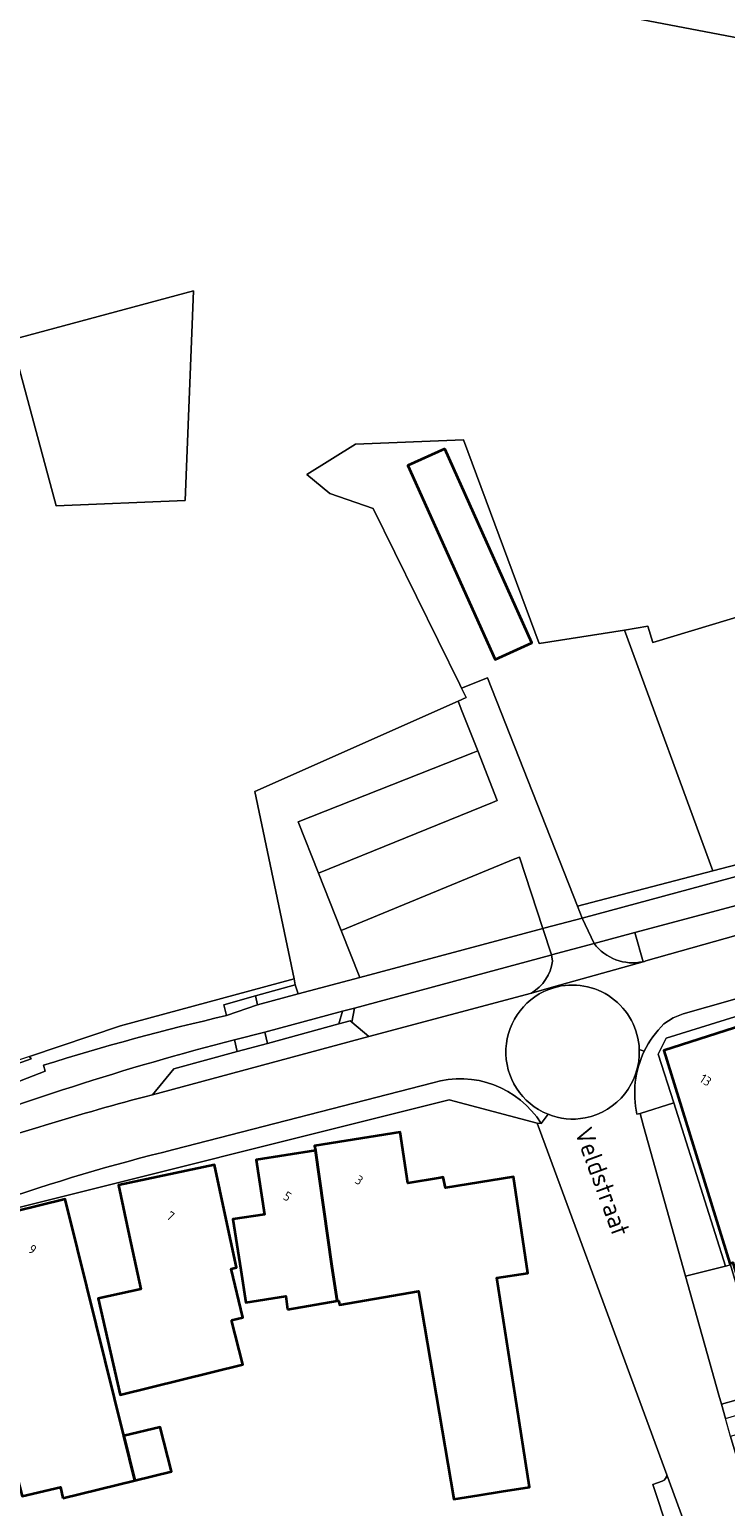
# Model space of a CAD drawing. Extents: x 184422 to 188298, y 343471 to 350189.
# Tile 193 of 256: x 185613 to 185681, y 347989 to 348133. Entities that reach past the tile are written whole.
import ezdxf
from ezdxf.enums import TextEntityAlignment as Align

# ---------------------------------------------------------------- set-up
doc = ezdxf.new("R2010")
doc.units = 0
for name, color, linetype, lineweight in [('B-WA-GR-GRAS-GV', 252, 'Continuous', 13), ('B-WA-GR-HOUTWAL-GV', 252, 'Continuous', 13), ('B-WA-OG-TERREIN_CULTUURSCHEIDING-GV', 252, 'Continuous', 18), ('B-WA-OG-TERREIN_ERF-GV', 252, 'Continuous', 18), ('B-WA-OG-TOPOGRAFIE-T18', 252, 'Continuous', 18), ('B-WA-OG-WEG-GV', 252, 'Continuous', 18), ('B-WA-VH-ONVERHARD-GV', 252, 'Continuous', 18), ('B-WA-VH-VERHARDING_ASFALT-GV', 252, 'Continuous', 18), ('B-WA-VH-VERHARDING_BETONSTRAATSTEEN-GV', 252, 'Continuous', 18), ('B-WA-VH-VERHARDING_HALFVERHARDING_GRIND-GV', 252, 'Continuous', 18), ('B-WA-VH-VERHARDING_OPEN-GV', 252, 'Continuous', 18), ('B-WA-VH-VERHARDING_STRAATBAKSTEEN-GV', 252, 'Continuous', 18), ('B-WA-VH-VERHARDING_TEGEL-GV', 252, 'Continuous', 18), ('B-WE-OG-BEBOUWING-GV', 250, 'Continuous', 35), ('B-WE-OG-BEBOUWING-T18', 10, 'Continuous', 18)]:
    doc.layers.add(name, color=color, linetype=linetype, lineweight=lineweight)
doc.styles.add('NLCS-ISO-M1000-T18', font='NLCS-ISO.ttf', dxfattribs={"height": 1.8})
doc.styles.add('NLCS-ISO-M500-T18', font='NLCS-ISO.ttf', dxfattribs={"height": 0.9})

msp = doc.modelspace()

# ---------------------------------------------------------------- linework, layer by layer
at = {"layer": 'B-WA-GR-GRAS-GV', "flags": 128}
for points in [[(185656.854, 348137.427), (185683.86, 348132.271), (185707.565, 348126.962), (185750.398, 348117.451), (185783.344, 348110.01), (185807.476, 348104.697), (185812.079, 348103.611), (185815.318, 348102.847), (185821.75, 348104.472), (185831.474, 348106.44), (185820.644, 348105.552), (185817.066, 348105.601), (185810.938, 348105.81), (185807.55, 348106.193), (185803.669, 348106.779), (185774.529, 348113.29), (185750.763, 348118.989), (185730.068, 348123.438), (185707.892, 348128.379), (185687.906, 348133.018), (185669, 348137.595)], [(185656.854, 348137.427), (185683.86, 348132.271), (185707.565, 348126.962), (185750.398, 348117.451), (185783.344, 348110.01), (185807.476, 348104.697), (185812.079, 348103.611), (185815.318, 348102.847), (185821.75, 348104.472), (185831.474, 348106.44), (185820.644, 348105.552), (185817.066, 348105.601), (185810.938, 348105.81), (185807.55, 348106.193), (185803.669, 348106.779), (185774.529, 348113.29), (185750.763, 348118.989), (185730.068, 348123.438), (185707.892, 348128.379), (185687.906, 348133.018), (185669, 348137.595)], [(185656.854, 348137.427), (185683.86, 348132.271), (185707.565, 348126.962), (185750.398, 348117.451), (185783.344, 348110.01), (185807.476, 348104.697), (185812.079, 348103.611), (185815.318, 348102.847), (185821.75, 348104.472), (185831.474, 348106.44), (185820.644, 348105.552), (185817.066, 348105.601), (185810.938, 348105.81), (185807.55, 348106.193), (185803.669, 348106.779), (185774.529, 348113.29), (185750.763, 348118.989), (185730.068, 348123.438), (185707.892, 348128.379), (185687.906, 348133.018), (185669, 348137.595)], [(185683.86, 348132.271), (185656.854, 348137.427)], [(185683.86, 348132.271), (185656.854, 348137.427)], [(185683.86, 348132.271), (185656.854, 348137.427)], [(185612.985, 348033.077), (185621.875, 348036.072), (185638.828, 348040.644), (185635.017, 348058.96), (185654.861, 348067.778), (185655.644, 348068.125), (185655.184, 348069.06), (185655.015, 348069.402), (185646.548, 348086.6), (185642.315, 348088.055), (185640.066, 348089.907), (185644.831, 348092.873), (185655.396, 348093.31), (185662.781, 348073.422), (185671.115, 348074.731), (185673.403, 348075.091), (185673.892, 348073.502), (185686.952, 348077.437)], [(185612.985, 348033.077), (185621.875, 348036.072), (185638.828, 348040.644), (185635.017, 348058.96), (185654.861, 348067.778), (185655.644, 348068.125), (185655.184, 348069.06), (185655.015, 348069.402), (185646.548, 348086.6), (185642.315, 348088.055), (185640.066, 348089.907), (185644.831, 348092.873), (185655.396, 348093.31), (185662.781, 348073.422), (185671.115, 348074.731), (185673.403, 348075.091), (185673.892, 348073.502), (185686.952, 348077.437)], [(185612.985, 348033.077), (185621.875, 348036.072), (185638.828, 348040.644), (185635.017, 348058.96), (185654.861, 348067.778), (185655.644, 348068.125), (185655.184, 348069.06), (185655.015, 348069.402), (185646.548, 348086.6), (185642.315, 348088.055), (185640.066, 348089.907), (185644.831, 348092.873), (185655.396, 348093.31), (185662.781, 348073.422), (185671.115, 348074.731), (185673.403, 348075.091), (185673.892, 348073.502), (185686.952, 348077.437)]]:
    msp.add_lwpolyline(points, dxfattribs=at)
for points in [[(185629.026, 348107.877), (185611.221, 348103.094), (185615.59, 348086.848), (185628.184, 348087.397)], [(185615.59, 348086.848), (185611.221, 348103.094), (185629.026, 348107.877), (185628.184, 348087.397)], [(185629.026, 348107.877), (185611.221, 348103.094), (185615.59, 348086.848), (185628.184, 348087.397)], [(185615.59, 348086.848), (185611.221, 348103.094), (185629.026, 348107.877), (185628.184, 348087.397)], [(185629.026, 348107.877), (185611.221, 348103.094), (185615.59, 348086.848), (185628.184, 348087.397)], [(185615.59, 348086.848), (185611.221, 348103.094), (185629.026, 348107.877), (185628.184, 348087.397)], [(185690.518, 348054.017), (185696.467, 348055.657), (185707.014, 348058.565), (185699.504, 348081.96), (185686.5, 348079.456), (185686.952, 348077.437), (185673.892, 348073.502), (185673.403, 348075.091), (185671.115, 348074.731), (185679.756, 348051.215)], [(185690.518, 348054.017), (185696.467, 348055.657), (185707.014, 348058.565), (185699.504, 348081.96), (185686.5, 348079.456), (185686.952, 348077.437), (185673.892, 348073.502), (185673.403, 348075.091), (185671.115, 348074.731), (185679.756, 348051.215)], [(185690.518, 348054.017), (185696.467, 348055.657), (185707.014, 348058.565), (185699.504, 348081.96), (185686.5, 348079.456), (185686.952, 348077.437), (185673.892, 348073.502), (185673.403, 348075.091), (185671.115, 348074.731), (185679.756, 348051.215)]]:
    msp.add_lwpolyline(points, close=True, dxfattribs=at)
at = {"layer": 'B-WA-GR-HOUTWAL-GV', "flags": 128}
msp.add_lwpolyline([(185655.184, 348069.06), (185657.723, 348070.062), (185666.521, 348047.766), (185667.904, 348048.128), (185679.756, 348051.215), (185671.115, 348074.731), (185662.781, 348073.422), (185655.396, 348093.31), (185644.831, 348092.873), (185640.066, 348089.907), (185642.315, 348088.055), (185646.548, 348086.6), (185655.015, 348069.402)], close=True, dxfattribs=at)
msp.add_lwpolyline([(185655.184, 348069.06), (185657.723, 348070.062), (185666.521, 348047.766), (185667.904, 348048.128), (185679.756, 348051.215), (185671.115, 348074.731), (185662.781, 348073.422), (185655.396, 348093.31), (185644.831, 348092.873), (185640.066, 348089.907), (185642.315, 348088.055), (185646.548, 348086.6), (185655.015, 348069.402)], close=True, dxfattribs=at)
msp.add_lwpolyline([(185655.184, 348069.06), (185657.723, 348070.062), (185666.521, 348047.766), (185667.904, 348048.128), (185679.756, 348051.215), (185671.115, 348074.731), (185662.781, 348073.422), (185655.396, 348093.31), (185644.831, 348092.873), (185640.066, 348089.907), (185642.315, 348088.055), (185646.548, 348086.6), (185655.015, 348069.402)], close=True, dxfattribs=at)
at = {"layer": 'B-WA-OG-TERREIN_CULTUURSCHEIDING-GV', "flags": 128}
msp.add_lwpolyline([(185635.017, 348058.96), (185638.828, 348040.644), (185638.944, 348040.084), (185639.244, 348039.179), (185645.248, 348040.783), (185645.246, 348040.789), (185643.436, 348045.376), (185641.222, 348050.987), (185639.245, 348055.998), (185656.314, 348062.734), (185656.779, 348062.918), (185655.227, 348066.851), (185654.861, 348067.778)], close=True, dxfattribs=at)
msp.add_lwpolyline([(185635.017, 348058.96), (185638.828, 348040.644), (185638.944, 348040.084), (185639.244, 348039.179), (185645.248, 348040.783), (185645.246, 348040.789), (185643.436, 348045.376), (185641.222, 348050.987), (185639.245, 348055.998), (185656.314, 348062.734), (185656.779, 348062.918), (185655.227, 348066.851), (185654.861, 348067.778)], close=True, dxfattribs=at)
msp.add_lwpolyline([(185635.017, 348058.96), (185638.828, 348040.644), (185638.944, 348040.084), (185639.244, 348039.179), (185645.248, 348040.783), (185645.246, 348040.789), (185643.436, 348045.376), (185641.222, 348050.987), (185639.245, 348055.998), (185656.314, 348062.734), (185656.779, 348062.918), (185655.227, 348066.851), (185654.861, 348067.778)], close=True, dxfattribs=at)
at = {"layer": 'B-WA-OG-TERREIN_ERF-GV', "flags": 128}
for points in [[(185817.101, 348088.795), (185813.945, 348087.987), (185809.235, 348086.655), (185777.645, 348078.063), (185757.152, 348067.726), (185730.023, 348051.955), (185729.378, 348051.691), (185675.185, 348034.852), (185674.41, 348033.296), (185675.92, 348028.53), (185680.971, 348012.58), (185681.464, 348012.702), (185683.828, 348004.739), (185684.957, 348001.694), (185683.838, 348001.224), (185687.505, 347988.979)], [(185817.101, 348088.795), (185813.945, 348087.987), (185809.235, 348086.655), (185777.645, 348078.063), (185757.152, 348067.726), (185730.023, 348051.955), (185729.378, 348051.691), (185675.185, 348034.852), (185674.41, 348033.296), (185675.92, 348028.53), (185680.971, 348012.58), (185681.464, 348012.702), (185683.828, 348004.739), (185684.957, 348001.694), (185683.838, 348001.224), (185687.505, 347988.979)], [(185817.101, 348088.795), (185813.945, 348087.987), (185809.235, 348086.655), (185777.645, 348078.063), (185757.152, 348067.726), (185730.023, 348051.955), (185729.378, 348051.691), (185675.185, 348034.852), (185674.41, 348033.296), (185675.92, 348028.53), (185680.971, 348012.58), (185681.464, 348012.702), (185683.828, 348004.739), (185684.957, 348001.694), (185683.838, 348001.224), (185687.505, 347988.979)], [(185579.935, 348018.096), (185579.955, 348018.057), (185590.975, 348023.357), (185590.761, 348024.235), (185601.33, 348028.413), (185606.806, 348030.578), (185609.842, 348031.653), (185613.16, 348032.828), (185612.985, 348033.077), (185611.636, 348032.622), (185594.562, 348026.162), (185590.357, 348024.732), (185583.98, 348042.114), (185567.275, 348034.819), (185565.861, 348034.131), (185564.444, 348033.442)], [(185579.935, 348018.096), (185579.955, 348018.057), (185590.975, 348023.357), (185590.761, 348024.235), (185601.33, 348028.413), (185606.806, 348030.578), (185609.842, 348031.653), (185613.16, 348032.828), (185612.985, 348033.077), (185611.636, 348032.622), (185594.562, 348026.162), (185590.357, 348024.732), (185583.98, 348042.114), (185567.275, 348034.819), (185565.861, 348034.131), (185564.444, 348033.442)], [(185579.935, 348018.096), (185579.955, 348018.057), (185590.975, 348023.357), (185590.761, 348024.235), (185601.33, 348028.413), (185606.806, 348030.578), (185609.842, 348031.653), (185613.16, 348032.828), (185612.985, 348033.077), (185611.636, 348032.622), (185594.562, 348026.162), (185590.357, 348024.732), (185583.98, 348042.114), (185567.275, 348034.819), (185565.861, 348034.131), (185564.444, 348033.442)], [(185675.256, 347992.203), (185672.382, 348000), (185662.592, 348026.56), (185653.983, 348028.849), (185609.04, 348017.61)], [(185675.256, 347992.203), (185672.382, 348000), (185662.592, 348026.56), (185653.983, 348028.849), (185609.04, 348017.61)], [(185675.256, 347992.203), (185672.382, 348000), (185662.592, 348026.56), (185653.983, 348028.849), (185609.04, 348017.61)], [(185695.548, 347925.78), (185695.301, 347926.459), (185690.823, 347940.977), (185690.414, 347941.52), (185687.512, 347949.051), (185682.319, 347966.005), (185680.936, 347970.21), (185680.706, 347970.911), (185675.396, 347986.738), (185673.87, 347991.257), (185674.808, 347991.576)], [(185695.548, 347925.78), (185695.301, 347926.459), (185690.823, 347940.977), (185690.414, 347941.52), (185687.512, 347949.051), (185682.319, 347966.005), (185680.936, 347970.21), (185680.706, 347970.911), (185675.396, 347986.738), (185673.87, 347991.257), (185674.808, 347991.576)], [(185695.548, 347925.78), (185695.301, 347926.459), (185690.823, 347940.977), (185690.414, 347941.52), (185687.512, 347949.051), (185682.319, 347966.005), (185680.936, 347970.21), (185680.706, 347970.911), (185675.396, 347986.738), (185673.87, 347991.257), (185674.808, 347991.576)]]:
    msp.add_lwpolyline(points, dxfattribs=at)
for points in [[(185683.201, 348007.936), (185681.705, 348012.934), (185681.421, 348012.846), (185674.958, 348033.644), (185683.588, 348036.433), (185685.126, 348031.675), (185690.319, 348015.611), (185691.952, 348010.557)], [(185683.201, 348007.936), (185681.705, 348012.934), (185681.421, 348012.846), (185674.958, 348033.644), (185683.588, 348036.433), (185685.126, 348031.675), (185690.319, 348015.611), (185691.952, 348010.557)], [(185683.201, 348007.936), (185681.705, 348012.934), (185681.421, 348012.846), (185674.958, 348033.644), (185683.588, 348036.433), (185685.126, 348031.675), (185690.319, 348015.611), (185691.952, 348010.557)], [(185643.034, 348009.184), (185638.207, 348008.365), (185638.014, 348009.66), (185634.116, 348009.035), (185633.624, 348012.226), (185632.862, 348017.168), (185635.946, 348017.643), (185635.124, 348022.98), (185640.914, 348023.872), (185640.838, 348024.356), (185649.196, 348025.667), (185649.952, 348020.693), (185653.11, 348021.217), (185653.398, 348021.265), (185653.623, 348020.222), (185660.259, 348021.302), (185661.677, 348011.892), (185658.629, 348011.447), (185660.429, 348000), (185661.846, 347990.993), (185659.101, 347990.561), (185656.907, 347990.216), (185654.449, 347989.829), (185651.004, 348010.135), (185643.261, 348008.821), (185643.195, 348009.211)], [(185643.034, 348009.184), (185638.207, 348008.365), (185638.014, 348009.66), (185634.116, 348009.035), (185633.624, 348012.226), (185632.862, 348017.168), (185635.946, 348017.643), (185635.124, 348022.98), (185640.914, 348023.872), (185640.838, 348024.356), (185649.196, 348025.667), (185649.952, 348020.693), (185653.11, 348021.217), (185653.398, 348021.265), (185653.623, 348020.222), (185660.259, 348021.302), (185661.677, 348011.892), (185658.629, 348011.447), (185660.429, 348000), (185661.846, 347990.993), (185659.101, 347990.561), (185656.907, 347990.216), (185654.449, 347989.829), (185651.004, 348010.135), (185643.261, 348008.821), (185643.195, 348009.211)], [(185643.034, 348009.184), (185638.207, 348008.365), (185638.014, 348009.66), (185634.116, 348009.035), (185633.624, 348012.226), (185632.862, 348017.168), (185635.946, 348017.643), (185635.124, 348022.98), (185640.914, 348023.872), (185640.838, 348024.356), (185649.196, 348025.667), (185649.952, 348020.693), (185653.11, 348021.217), (185653.398, 348021.265), (185653.623, 348020.222), (185660.259, 348021.302), (185661.677, 348011.892), (185658.629, 348011.447), (185660.429, 348000), (185661.846, 347990.993), (185659.101, 347990.561), (185656.907, 347990.216), (185654.449, 347989.829), (185651.004, 348010.135), (185643.261, 348008.821), (185643.195, 348009.211)], [(185632.738, 348007.321), (185633.814, 348002.967), (185621.836, 348000.006), (185619.707, 348009.441), (185623.856, 348010.325), (185622.733, 348015.597), (185621.691, 348020.487), (185631.075, 348022.487), (185632.117, 348017.597), (185633.211, 348012.464), (185632.693, 348012.336), (185633.82, 348007.56)], [(185632.738, 348007.321), (185633.814, 348002.967), (185621.836, 348000.006), (185619.707, 348009.441), (185623.856, 348010.325), (185622.733, 348015.597), (185621.691, 348020.487), (185631.075, 348022.487), (185632.117, 348017.597), (185633.211, 348012.464), (185632.693, 348012.336), (185633.82, 348007.56)], [(185632.738, 348007.321), (185633.814, 348002.967), (185621.836, 348000.006), (185619.707, 348009.441), (185623.856, 348010.325), (185622.733, 348015.597), (185621.691, 348020.487), (185631.075, 348022.487), (185632.117, 348017.597), (185633.211, 348012.464), (185632.693, 348012.336), (185633.82, 348007.56)], [(185623.281, 347991.647), (185616.26, 347989.912), (185616.026, 347990.998), (185612.275, 347990.128), (185611.398, 347993.512), (185607.065, 347992.39), (185603.772, 348005.108), (185611.578, 348007.017), (185610.248, 348012.457), (185609.06, 348017.314), (185616.475, 348019.128), (185617.663, 348014.271), (185622.197, 347996.012)], [(185623.281, 347991.647), (185616.26, 347989.912), (185616.026, 347990.998), (185612.275, 347990.128), (185611.398, 347993.512), (185607.065, 347992.39), (185603.772, 348005.108), (185611.578, 348007.017), (185610.248, 348012.457), (185609.06, 348017.314), (185616.475, 348019.128), (185617.663, 348014.271), (185622.197, 347996.012)], [(185623.281, 347991.647), (185616.26, 347989.912), (185616.026, 347990.998), (185612.275, 347990.128), (185611.398, 347993.512), (185607.065, 347992.39), (185603.772, 348005.108), (185611.578, 348007.017), (185610.248, 348012.457), (185609.06, 348017.314), (185616.475, 348019.128), (185617.663, 348014.271), (185622.197, 347996.012)]]:
    msp.add_lwpolyline(points, close=True, dxfattribs=at)
at = {"layer": 'B-WA-OG-TERREIN_ERF-GV'}
msp.add_lwpolyline([(185674.808, 347991.576, 0.2581273), (185675.256, 347992.203)], format="xyb", dxfattribs=at)
msp.add_lwpolyline([(185674.808, 347991.576, 0.2581273), (185675.256, 347992.203)], format="xyb", dxfattribs=at)
msp.add_lwpolyline([(185674.808, 347991.576, 0.2581273), (185675.256, 347992.203)], format="xyb", dxfattribs=at)
at = {"layer": 'B-WA-OG-WEG-GV', "flags": 128}
for points in [[(185666.521, 348047.766), (185666.983, 348046.595), (185690.804, 348053.015), (185690.518, 348054.017), (185679.756, 348051.215), (185667.904, 348048.128)], [(185666.521, 348047.766), (185666.983, 348046.595), (185690.804, 348053.015), (185690.518, 348054.017), (185679.756, 348051.215), (185667.904, 348048.128)], [(185666.521, 348047.766), (185666.983, 348046.595), (185690.804, 348053.015), (185690.518, 348054.017), (185679.756, 348051.215), (185667.904, 348048.128)], [(185639.244, 348039.179), (185638.944, 348040.084), (185635.054, 348038.992), (185635.247, 348038.112)], [(185639.244, 348039.179), (185638.944, 348040.084), (185635.054, 348038.992), (185635.247, 348038.112)], [(185639.244, 348039.179), (185638.944, 348040.084), (185635.054, 348038.992), (185635.247, 348038.112)], [(185636.24, 348034.354), (185643.22, 348036.262), (185643.572, 348037.489), (185635.971, 348035.442)], [(185636.24, 348034.354), (185643.22, 348036.262), (185643.572, 348037.489), (185635.971, 348035.442)], [(185636.24, 348034.354), (185643.22, 348036.262), (185643.572, 348037.489), (185635.971, 348035.442)]]:
    msp.add_lwpolyline(points, close=True, dxfattribs=at)
for points in [[(185672.14, 348045.178), (185668.143, 348044.109)], [(185672.14, 348045.178), (185668.143, 348044.109)], [(185672.14, 348045.178), (185668.143, 348044.109)], [(185672.924, 348042.328), (185672.14, 348045.178)], [(185672.924, 348042.328), (185672.14, 348045.178)], [(185672.924, 348042.328), (185672.14, 348045.178)], [(185664.073, 348042.386), (185663.98, 348042.997), (185663.913, 348042.979), (185644.741, 348037.789)], [(185664.073, 348042.386), (185663.98, 348042.997), (185663.913, 348042.979), (185644.741, 348037.789)], [(185664.073, 348042.386), (185663.98, 348042.997), (185663.913, 348042.979), (185644.741, 348037.789)], [(185632.234, 348037.059), (185631.973, 348038.126), (185635.054, 348038.992), (185638.944, 348040.084), (185638.828, 348040.644), (185621.875, 348036.072), (185612.985, 348033.077), (185613.16, 348032.828), (185609.842, 348031.653), (185606.806, 348030.578), (185601.33, 348028.413), (185590.761, 348024.235), (185590.975, 348023.357), (185579.955, 348018.057)], [(185632.234, 348037.059), (185631.973, 348038.126), (185635.054, 348038.992), (185638.944, 348040.084), (185638.828, 348040.644), (185621.875, 348036.072), (185612.985, 348033.077), (185613.16, 348032.828), (185609.842, 348031.653), (185606.806, 348030.578), (185601.33, 348028.413), (185590.761, 348024.235), (185590.975, 348023.357), (185579.955, 348018.057)], [(185632.234, 348037.059), (185631.973, 348038.126), (185635.054, 348038.992), (185638.944, 348040.084), (185638.828, 348040.644), (185621.875, 348036.072), (185612.985, 348033.077), (185613.16, 348032.828), (185609.842, 348031.653), (185606.806, 348030.578), (185601.33, 348028.413), (185590.761, 348024.235), (185590.975, 348023.357), (185579.955, 348018.057)], [(185644.741, 348037.789), (185644.49, 348036.427), (185646.152, 348035.029), (185662.022, 348039.259)], [(185644.741, 348037.789), (185644.49, 348036.427), (185646.152, 348035.029), (185662.022, 348039.259)], [(185644.741, 348037.789), (185644.49, 348036.427), (185646.152, 348035.029), (185662.022, 348039.259)], [(185624.27, 348029.141), (185624.996, 348029.336), (185627.073, 348031.849), (185633.29, 348033.548), (185633.007, 348034.697)], [(185624.27, 348029.141), (185624.996, 348029.336), (185627.073, 348031.849), (185633.29, 348033.548), (185633.007, 348034.697)], [(185624.27, 348029.141), (185624.996, 348029.336), (185627.073, 348031.849), (185633.29, 348033.548), (185633.007, 348034.697)], [(185579.955, 348018.057), (185580.317, 348017.332), (185598.6, 348025.434), (185614.508, 348031.621), (185614.348, 348032.205)], [(185579.955, 348018.057), (185580.317, 348017.332), (185598.6, 348025.434), (185614.508, 348031.621), (185614.348, 348032.205)], [(185579.955, 348018.057), (185580.317, 348017.332), (185598.6, 348025.434), (185614.508, 348031.621), (185614.348, 348032.205)]]:
    msp.add_lwpolyline(points, dxfattribs=at)
at = {"layer": 'B-WA-OG-WEG-GV'}
for points in [[(185668.143, 348044.109, 0.2933844), (185672.924, 348042.328)], [(185668.143, 348044.109, 0.2933844), (185672.924, 348042.328)], [(185668.143, 348044.109, 0.2933844), (185672.924, 348042.328)], [(185662.022, 348039.259, 0.2301393), (185664.073, 348042.386)], [(185662.022, 348039.259, 0.2301393), (185664.073, 348042.386)], [(185662.022, 348039.259, 0.2301393), (185664.073, 348042.386)], [(185614.348, 348032.205, -0.0206242), (185632.234, 348037.059)], [(185614.348, 348032.205, -0.0206242), (185632.234, 348037.059)], [(185614.348, 348032.205, -0.0206242), (185632.234, 348037.059)], [(185633.007, 348034.697, 0.0301839), (185601.697, 348024.595)], [(185633.007, 348034.697, 0.0301839), (185601.697, 348024.595)], [(185633.007, 348034.697, 0.0301839), (185601.697, 348024.595)], [(185603.643, 348022.766, -0.0211239), (185624.27, 348029.141)], [(185603.643, 348022.766, -0.0211239), (185624.27, 348029.141)], [(185603.643, 348022.766, -0.0211239), (185624.27, 348029.141)]]:
    msp.add_lwpolyline(points, format="xyb", dxfattribs=at)
at = {"layer": 'B-WA-VH-ONVERHARD-GV', "flags": 128}
msp.add_lwpolyline([(185631.973, 348038.126), (185632.234, 348037.059), (185635.247, 348038.112), (185635.054, 348038.992)], close=True, dxfattribs=at)
msp.add_lwpolyline([(185631.973, 348038.126), (185632.234, 348037.059), (185635.247, 348038.112), (185635.054, 348038.992)], close=True, dxfattribs=at)
msp.add_lwpolyline([(185631.973, 348038.126), (185632.234, 348037.059), (185635.247, 348038.112), (185635.054, 348038.992)], close=True, dxfattribs=at)
at = {"layer": 'B-WA-VH-VERHARDING_ASFALT-GV', "flags": 128}
msp.add_lwpolyline([(185643.436, 348045.376), (185660.407, 348052.362), (185660.872, 348052.545), (185663.149, 348045.563), (185663.379, 348045.624), (185666.983, 348046.595), (185666.521, 348047.766), (185657.723, 348070.062), (185655.184, 348069.06), (185655.644, 348068.125), (185654.861, 348067.778), (185655.227, 348066.851), (185656.779, 348062.918), (185658.688, 348058.08), (185658.223, 348057.896), (185641.222, 348050.987)], close=True, dxfattribs=at)
msp.add_lwpolyline([(185643.436, 348045.376), (185660.407, 348052.362), (185660.872, 348052.545), (185663.149, 348045.563), (185663.379, 348045.624), (185666.983, 348046.595), (185666.521, 348047.766), (185657.723, 348070.062), (185655.184, 348069.06), (185655.644, 348068.125), (185654.861, 348067.778), (185655.227, 348066.851), (185656.779, 348062.918), (185658.688, 348058.08), (185658.223, 348057.896), (185641.222, 348050.987)], close=True, dxfattribs=at)
msp.add_lwpolyline([(185643.436, 348045.376), (185660.407, 348052.362), (185660.872, 348052.545), (185663.149, 348045.563), (185663.379, 348045.624), (185666.983, 348046.595), (185666.521, 348047.766), (185657.723, 348070.062), (185655.184, 348069.06), (185655.644, 348068.125), (185654.861, 348067.778), (185655.227, 348066.851), (185656.779, 348062.918), (185658.688, 348058.08), (185658.223, 348057.896), (185641.222, 348050.987)], close=True, dxfattribs=at)
for points in [[(185710.141, 348052.835), (185697.969, 348049.396), (185692.297, 348047.793), (185673.204, 348042.398)], [(185710.141, 348052.835), (185697.969, 348049.396), (185692.297, 348047.793), (185673.204, 348042.398)], [(185710.141, 348052.835), (185697.969, 348049.396), (185692.297, 348047.793), (185673.204, 348042.398)], [(185674.973, 348036.244), (185675.854, 348036.851), (185676.851, 348037.241), (185711.727, 348047.138)], [(185674.973, 348036.244), (185675.854, 348036.851), (185676.851, 348037.241), (185711.727, 348047.138)], [(185674.973, 348036.244), (185675.854, 348036.851), (185676.851, 348037.241), (185711.727, 348047.138)], [(185672.924, 348042.328), (185664.185, 348039.868), (185664.207, 348039.791)], [(185672.924, 348042.328), (185664.185, 348039.868), (185664.207, 348039.791)], [(185672.924, 348042.328), (185664.185, 348039.868), (185664.207, 348039.791)], [(185664.207, 348039.791), (185664.185, 348039.868), (185662.022, 348039.259), (185646.152, 348035.029), (185624.996, 348029.336), (185624.27, 348029.141)], [(185664.207, 348039.791), (185664.185, 348039.868), (185662.022, 348039.259), (185646.152, 348035.029), (185624.996, 348029.336), (185624.27, 348029.141)], [(185664.207, 348039.791), (185664.185, 348039.868), (185662.022, 348039.259), (185646.152, 348035.029), (185624.996, 348029.336), (185624.27, 348029.141)], [(185673.051, 348033.588), (185672.559, 348033.762)], [(185672.559, 348033.762), (185673.051, 348033.588)], [(185673.051, 348033.588), (185672.559, 348033.762)], [(185672.559, 348033.762), (185673.051, 348033.588)], [(185673.051, 348033.588), (185672.559, 348033.762)], [(185672.559, 348033.762), (185673.051, 348033.588)], [(185627.094, 348023.981), (185652.381, 348030.505)], [(185627.094, 348023.981), (185652.381, 348030.505)], [(185627.094, 348023.981), (185652.381, 348030.505)], [(185663.647, 348027.424), (185662.979, 348026.525), (185662.592, 348026.56), (185672.382, 348000), (185675.256, 347992.203), (185676.923, 347987.68), (185677.098, 347987.193), (185679.939, 347979.278), (185682.484, 347971.604), (185682.749, 347970.806), (185684.109, 347966.573), (185689.539, 347949.667), (185692.051, 347941.846), (185694.03, 347935.684), (185697.181, 347926.214), (185698.171, 347923.241), (185699.976, 347917.815), (185701.044, 347914.635), (185702.119, 347911.456)], [(185663.647, 348027.424), (185662.979, 348026.525), (185662.592, 348026.56), (185672.382, 348000), (185675.256, 347992.203), (185676.923, 347987.68), (185677.098, 347987.193), (185679.939, 347979.278), (185682.484, 347971.604), (185682.749, 347970.806), (185684.109, 347966.573), (185689.539, 347949.667), (185692.051, 347941.846), (185694.03, 347935.684), (185697.181, 347926.214), (185698.171, 347923.241), (185699.976, 347917.815), (185701.044, 347914.635), (185702.119, 347911.456)], [(185663.647, 348027.424), (185662.979, 348026.525), (185662.592, 348026.56), (185672.382, 348000), (185675.256, 347992.203), (185676.923, 347987.68), (185677.098, 347987.193), (185679.939, 347979.278), (185682.484, 347971.604), (185682.749, 347970.806), (185684.109, 347966.573), (185689.539, 347949.667), (185692.051, 347941.846), (185694.03, 347935.684), (185697.181, 347926.214), (185698.171, 347923.241), (185699.976, 347917.815), (185701.044, 347914.635), (185702.119, 347911.456)], [(185662.979, 348026.525), (185663.647, 348027.424)], [(185662.979, 348026.525), (185663.647, 348027.424)], [(185662.979, 348026.525), (185663.647, 348027.424)], [(185711.287, 347903.224), (185705.582, 347920.409), (185700.929, 347934.505), (185699.906, 347937.604), (185696.862, 347946.945), (185695.954, 347949.733), (185694.486, 347954.242), (185690.393, 347966.811), (185690.389, 347966.823), (185689.817, 347968.621), (185688.04, 347974.205), (185686.901, 347977.772), (185686.641, 347978.6), (185683.095, 347990.453), (185682.711, 347991.781), (185682.33, 347993.111), (185681.481, 347995.942), (185680.985, 347997.72), (185680.582, 347999.089), (185680.332, 348000), (185677.077, 348011.61), (185672.974, 348026.274), (185672.643, 348027.492), (185672.333, 348027.443)], [(185711.287, 347903.224), (185705.582, 347920.409), (185700.929, 347934.505), (185699.906, 347937.604), (185696.862, 347946.945), (185695.954, 347949.733), (185694.486, 347954.242), (185690.393, 347966.811), (185690.389, 347966.823), (185689.817, 347968.621), (185688.04, 347974.205), (185686.901, 347977.772), (185686.641, 347978.6), (185683.095, 347990.453), (185682.711, 347991.781), (185682.33, 347993.111), (185681.481, 347995.942), (185680.985, 347997.72), (185680.582, 347999.089), (185680.332, 348000), (185677.077, 348011.61), (185672.974, 348026.274), (185672.643, 348027.492), (185672.333, 348027.443)], [(185711.287, 347903.224), (185705.582, 347920.409), (185700.929, 347934.505), (185699.906, 347937.604), (185696.862, 347946.945), (185695.954, 347949.733), (185694.486, 347954.242), (185690.393, 347966.811), (185690.389, 347966.823), (185689.817, 347968.621), (185688.04, 347974.205), (185686.901, 347977.772), (185686.641, 347978.6), (185683.095, 347990.453), (185682.711, 347991.781), (185682.33, 347993.111), (185681.481, 347995.942), (185680.985, 347997.72), (185680.582, 347999.089), (185680.332, 348000), (185677.077, 348011.61), (185672.974, 348026.274), (185672.643, 348027.492), (185672.333, 348027.443)]]:
    msp.add_lwpolyline(points, dxfattribs=at)
at = {"layer": 'B-WA-VH-VERHARDING_ASFALT-GV'}
for points in [[(185673.204, 348042.398, -0.0151262), (185672.924, 348042.328)], [(185673.204, 348042.398, -0.0151262), (185672.924, 348042.328)], [(185673.204, 348042.398, -0.0151262), (185672.924, 348042.328)], [(185663.647, 348027.424, -0.7109202), (185664.207, 348039.791)], [(185663.647, 348027.424, -0.7109202), (185664.207, 348039.791)], [(185663.647, 348027.424, -0.7109202), (185664.207, 348039.791)], [(185664.207, 348039.791, -0.485989), (185672.559, 348033.762)], [(185664.207, 348039.791, -0.485989), (185672.559, 348033.762)], [(185664.207, 348039.791, -0.485989), (185672.559, 348033.762)], [(185673.051, 348033.588, -0.0878641), (185674.973, 348036.244)], [(185673.051, 348033.588, -0.0878641), (185674.973, 348036.244)], [(185673.051, 348033.588, -0.0878641), (185674.973, 348036.244)], [(185672.559, 348033.762, -0.3710585), (185667.257, 348027.063)], [(185672.559, 348033.762, -0.3710585), (185667.257, 348027.063)], [(185672.559, 348033.762, -0.3710585), (185667.257, 348027.063)], [(185672.333, 348027.443, -0.1692336), (185673.051, 348033.588)], [(185672.333, 348027.443, -0.1692336), (185673.051, 348033.588)], [(185672.333, 348027.443, -0.1692336), (185673.051, 348033.588)], [(185652.381, 348030.505, -0.336111), (185662.979, 348026.525)], [(185652.381, 348030.505, -0.336111), (185662.979, 348026.525)], [(185652.381, 348030.505, -0.336111), (185662.979, 348026.525)], [(185624.27, 348029.141, 0.0211239), (185603.643, 348022.766)], [(185624.27, 348029.141, 0.0211239), (185603.643, 348022.766)], [(185624.27, 348029.141, 0.0211239), (185603.643, 348022.766)], [(185667.257, 348027.063, -0.1410274), (185663.647, 348027.424)], [(185667.257, 348027.063, -0.1410274), (185663.647, 348027.424)], [(185667.257, 348027.063, -0.1410274), (185663.647, 348027.424)], [(185592.333, 348011.984, -0.0448061), (185627.094, 348023.981)], [(185592.333, 348011.984, -0.0448061), (185627.094, 348023.981)], [(185592.333, 348011.984, -0.0448061), (185627.094, 348023.981)]]:
    msp.add_lwpolyline(points, format="xyb", dxfattribs=at)
at = {"layer": 'B-WA-VH-VERHARDING_BETONSTRAATSTEEN-GV', "flags": 128}
for points in [[(185656.779, 348062.918), (185656.314, 348062.734), (185639.245, 348055.998), (185641.222, 348050.987), (185658.223, 348057.896), (185658.688, 348058.08)], [(185656.779, 348062.918), (185656.314, 348062.734), (185639.245, 348055.998), (185641.222, 348050.987), (185658.223, 348057.896), (185658.688, 348058.08)], [(185656.779, 348062.918), (185656.314, 348062.734), (185639.245, 348055.998), (185641.222, 348050.987), (185658.223, 348057.896), (185658.688, 348058.08)], [(185645.246, 348040.789), (185645.248, 348040.783), (185663.149, 348045.563), (185660.872, 348052.545), (185660.407, 348052.362), (185643.436, 348045.376)], [(185645.246, 348040.789), (185645.248, 348040.783), (185663.149, 348045.563), (185660.872, 348052.545), (185660.407, 348052.362), (185643.436, 348045.376)], [(185645.246, 348040.789), (185645.248, 348040.783), (185663.149, 348045.563), (185660.872, 348052.545), (185660.407, 348052.362), (185643.436, 348045.376)], [(185663.98, 348042.997), (185668.143, 348044.109), (185666.983, 348046.595), (185663.379, 348045.624), (185663.149, 348045.563)], [(185663.98, 348042.997), (185668.143, 348044.109), (185666.983, 348046.595), (185663.379, 348045.624), (185663.149, 348045.563)], [(185663.98, 348042.997), (185668.143, 348044.109), (185666.983, 348046.595), (185663.379, 348045.624), (185663.149, 348045.563)]]:
    msp.add_lwpolyline(points, close=True, dxfattribs=at)
at = {"layer": 'B-WA-VH-VERHARDING_BETONSTRAATSTEEN-GV'}
for points in [[(185664.207, 348039.791, 0.7109202), (185663.647, 348027.424)], [(185664.207, 348039.791, 0.7109202), (185663.647, 348027.424)], [(185664.207, 348039.791, 0.7109202), (185663.647, 348027.424)], [(185672.559, 348033.762, 0.485989), (185664.207, 348039.791)], [(185672.559, 348033.762, 0.485989), (185664.207, 348039.791)], [(185672.559, 348033.762, 0.485989), (185664.207, 348039.791)], [(185667.257, 348027.063, 0.3710585), (185672.559, 348033.762)], [(185667.257, 348027.063, 0.3710585), (185672.559, 348033.762)], [(185667.257, 348027.063, 0.3710585), (185672.559, 348033.762)], [(185663.647, 348027.424, 0.1410274), (185667.257, 348027.063)], [(185663.647, 348027.424, 0.1410274), (185667.257, 348027.063)], [(185663.647, 348027.424, 0.1410274), (185667.257, 348027.063)]]:
    msp.add_lwpolyline(points, format="xyb", dxfattribs=at)
at = {"layer": 'B-WA-VH-VERHARDING_HALFVERHARDING_GRIND-GV', "flags": 128}
msp.add_lwpolyline([(185681.464, 348012.702), (185680.971, 348012.58), (185677.077, 348011.61), (185680.332, 348000), (185680.582, 347999.089), (185683.383, 347999.883), (185686.301, 347989.984), (185686.02, 347989.907), (185688.948, 347980.061), (185689.215, 347980.134), (185689.703, 347978.493), (185689.757, 347978.507), (185689.698, 347978.72), (185690.186, 347978.854), (185689.969, 347979.645), (185688.862, 347983.431), (185687.505, 347988.979), (185683.838, 348001.224), (185684.957, 348001.694), (185683.828, 348004.739)], close=True, dxfattribs=at)
msp.add_lwpolyline([(185681.464, 348012.702), (185680.971, 348012.58), (185677.077, 348011.61), (185680.332, 348000), (185680.582, 347999.089), (185683.383, 347999.883), (185686.301, 347989.984), (185686.02, 347989.907), (185688.948, 347980.061), (185689.215, 347980.134), (185689.703, 347978.493), (185689.757, 347978.507), (185689.698, 347978.72), (185690.186, 347978.854), (185689.969, 347979.645), (185688.862, 347983.431), (185687.505, 347988.979), (185683.838, 348001.224), (185684.957, 348001.694), (185683.828, 348004.739)], close=True, dxfattribs=at)
msp.add_lwpolyline([(185681.464, 348012.702), (185680.971, 348012.58), (185677.077, 348011.61), (185680.332, 348000), (185680.582, 347999.089), (185683.383, 347999.883), (185686.301, 347989.984), (185686.02, 347989.907), (185688.948, 347980.061), (185689.215, 347980.134), (185689.703, 347978.493), (185689.757, 347978.507), (185689.698, 347978.72), (185690.186, 347978.854), (185689.969, 347979.645), (185688.862, 347983.431), (185687.505, 347988.979), (185683.838, 348001.224), (185684.957, 348001.694), (185683.828, 348004.739)], close=True, dxfattribs=at)
at = {"layer": 'B-WA-VH-VERHARDING_OPEN-GV', "flags": 128}
for points in [[(185672.333, 348027.443), (185672.643, 348027.492), (185675.92, 348028.53), (185674.41, 348033.296), (185675.185, 348034.852), (185729.378, 348051.691), (185730.023, 348051.955), (185757.152, 348067.726), (185777.645, 348078.063), (185809.235, 348086.655), (185808.834, 348088.202), (185808.194, 348088.551), (185800.636, 348086.565)], [(185672.333, 348027.443), (185672.643, 348027.492), (185675.92, 348028.53), (185674.41, 348033.296), (185675.185, 348034.852), (185729.378, 348051.691), (185730.023, 348051.955), (185757.152, 348067.726), (185777.645, 348078.063), (185809.235, 348086.655), (185808.834, 348088.202), (185808.194, 348088.551), (185800.636, 348086.565)], [(185672.333, 348027.443), (185672.643, 348027.492), (185675.92, 348028.53), (185674.41, 348033.296), (185675.185, 348034.852), (185729.378, 348051.691), (185730.023, 348051.955), (185757.152, 348067.726), (185777.645, 348078.063), (185809.235, 348086.655), (185808.834, 348088.202), (185808.194, 348088.551), (185800.636, 348086.565)], [(185692.297, 348047.793), (185691.551, 348050.365), (185672.14, 348045.178), (185672.924, 348042.328)], [(185692.297, 348047.793), (185691.551, 348050.365), (185672.14, 348045.178), (185672.924, 348042.328)], [(185692.297, 348047.793), (185691.551, 348050.365), (185672.14, 348045.178), (185672.924, 348042.328)], [(185673.204, 348042.398), (185692.297, 348047.793)], [(185673.204, 348042.398), (185692.297, 348047.793)], [(185673.204, 348042.398), (185692.297, 348047.793)], [(185711.727, 348047.138), (185676.851, 348037.241), (185675.854, 348036.851), (185674.973, 348036.244)], [(185711.727, 348047.138), (185676.851, 348037.241), (185675.854, 348036.851), (185674.973, 348036.244)], [(185711.727, 348047.138), (185676.851, 348037.241), (185675.854, 348036.851), (185674.973, 348036.244)], [(185668.143, 348044.109), (185663.98, 348042.997), (185664.073, 348042.386)], [(185668.143, 348044.109), (185663.98, 348042.997), (185664.073, 348042.386)], [(185668.143, 348044.109), (185663.98, 348042.997), (185664.073, 348042.386)], [(185662.022, 348039.259), (185664.185, 348039.868), (185672.924, 348042.328)], [(185662.022, 348039.259), (185664.185, 348039.868), (185672.924, 348042.328)], [(185662.022, 348039.259), (185664.185, 348039.868), (185672.924, 348042.328)], [(185677.098, 347987.193), (185676.923, 347987.68), (185675.256, 347992.203)], [(185677.098, 347987.193), (185676.923, 347987.68), (185675.256, 347992.203)], [(185677.098, 347987.193), (185676.923, 347987.68), (185675.256, 347992.203)], [(185674.808, 347991.576), (185673.87, 347991.257), (185675.396, 347986.738), (185676.303, 347987.057)], [(185674.808, 347991.576), (185673.87, 347991.257), (185675.396, 347986.738), (185676.303, 347987.057)], [(185674.808, 347991.576), (185673.87, 347991.257), (185675.396, 347986.738), (185676.303, 347987.057)]]:
    msp.add_lwpolyline(points, dxfattribs=at)
at = {"layer": 'B-WA-VH-VERHARDING_OPEN-GV'}
for points in [[(185672.924, 348042.328, -0.2933844), (185668.143, 348044.109)], [(185672.924, 348042.328, -0.2933844), (185668.143, 348044.109)], [(185672.924, 348042.328, -0.2933844), (185668.143, 348044.109)], [(185664.073, 348042.386, -0.2301393), (185662.022, 348039.259)], [(185664.073, 348042.386, -0.2301393), (185662.022, 348039.259)], [(185664.073, 348042.386, -0.2301393), (185662.022, 348039.259)], [(185672.924, 348042.328, 0.0151262), (185673.204, 348042.398)], [(185672.924, 348042.328, 0.0151262), (185673.204, 348042.398)], [(185672.924, 348042.328, 0.0151262), (185673.204, 348042.398)], [(185674.973, 348036.244, 0.0878641), (185673.051, 348033.588)], [(185674.973, 348036.244, 0.0878641), (185673.051, 348033.588)], [(185674.973, 348036.244, 0.0878641), (185673.051, 348033.588)], [(185673.051, 348033.588, 0.1692336), (185672.333, 348027.443)], [(185673.051, 348033.588, 0.1692336), (185672.333, 348027.443)], [(185673.051, 348033.588, 0.1692336), (185672.333, 348027.443)], [(185675.256, 347992.203, -0.2581273), (185674.808, 347991.576)], [(185675.256, 347992.203, -0.2581273), (185674.808, 347991.576)], [(185675.256, 347992.203, -0.2581273), (185674.808, 347991.576)]]:
    msp.add_lwpolyline(points, format="xyb", dxfattribs=at)
at = {"layer": 'B-WA-VH-VERHARDING_OPEN-GV', "flags": 128}
for points in [[(185643.572, 348037.489), (185643.22, 348036.262), (185644.327, 348036.564), (185644.49, 348036.427), (185644.741, 348037.789)], [(185643.572, 348037.489), (185643.22, 348036.262), (185644.327, 348036.564), (185644.49, 348036.427), (185644.741, 348037.789)], [(185643.572, 348037.489), (185643.22, 348036.262), (185644.327, 348036.564), (185644.49, 348036.427), (185644.741, 348037.789)], [(185646.152, 348035.029), (185644.49, 348036.427), (185644.327, 348036.564), (185643.22, 348036.262), (185636.24, 348034.354), (185633.29, 348033.548), (185627.073, 348031.849), (185624.996, 348029.336)], [(185646.152, 348035.029), (185644.49, 348036.427), (185644.327, 348036.564), (185643.22, 348036.262), (185636.24, 348034.354), (185633.29, 348033.548), (185627.073, 348031.849), (185624.996, 348029.336)], [(185646.152, 348035.029), (185644.49, 348036.427), (185644.327, 348036.564), (185643.22, 348036.262), (185636.24, 348034.354), (185633.29, 348033.548), (185627.073, 348031.849), (185624.996, 348029.336)], [(185633.007, 348034.697), (185633.29, 348033.548), (185636.24, 348034.354), (185635.971, 348035.442)], [(185633.007, 348034.697), (185633.29, 348033.548), (185636.24, 348034.354), (185635.971, 348035.442)], [(185633.007, 348034.697), (185633.29, 348033.548), (185636.24, 348034.354), (185635.971, 348035.442)], [(185677.077, 348011.61), (185680.971, 348012.58), (185675.92, 348028.53), (185672.643, 348027.492), (185672.974, 348026.274)], [(185677.077, 348011.61), (185680.971, 348012.58), (185675.92, 348028.53), (185672.643, 348027.492), (185672.974, 348026.274)], [(185677.077, 348011.61), (185680.971, 348012.58), (185675.92, 348028.53), (185672.643, 348027.492), (185672.974, 348026.274)]]:
    msp.add_lwpolyline(points, close=True, dxfattribs=at)
at = {"layer": 'B-WA-VH-VERHARDING_STRAATBAKSTEEN-GV', "flags": 128}
for points in [[(185652.381, 348030.505), (185627.094, 348023.981)], [(185652.381, 348030.505), (185627.094, 348023.981)], [(185652.381, 348030.505), (185627.094, 348023.981)], [(185334.367, 347787.023), (185335.463, 347785.175), (185338.168, 347787.933), (185351.613, 347800.595), (185373.264, 347819.947), (185391.478, 347838.417), (185396.652, 347843.683), (185397.942, 347845.03), (185399.223, 347846.387), (185433.758, 347885.005), (185447.789, 347902.667), (185467.273, 347924.556), (185505.787, 347955.402), (185529.618, 347972.126), (185532.441, 347974.106), (185545.685, 347983.4), (185548.784, 347985.575), (185561.761, 347994.682), (185571.954, 348000), (185580.068, 348004.233), (185609.04, 348017.61), (185653.983, 348028.849), (185662.592, 348026.56), (185662.979, 348026.525)], [(185334.367, 347787.023), (185335.463, 347785.175), (185338.168, 347787.933), (185351.613, 347800.595), (185373.264, 347819.947), (185391.478, 347838.417), (185396.652, 347843.683), (185397.942, 347845.03), (185399.223, 347846.387), (185433.758, 347885.005), (185447.789, 347902.667), (185467.273, 347924.556), (185505.787, 347955.402), (185529.618, 347972.126), (185532.441, 347974.106), (185545.685, 347983.4), (185548.784, 347985.575), (185561.761, 347994.682), (185571.954, 348000), (185580.068, 348004.233), (185609.04, 348017.61), (185653.983, 348028.849), (185662.592, 348026.56), (185662.979, 348026.525)], [(185334.367, 347787.023), (185335.463, 347785.175), (185338.168, 347787.933), (185351.613, 347800.595), (185373.264, 347819.947), (185391.478, 347838.417), (185396.652, 347843.683), (185397.942, 347845.03), (185399.223, 347846.387), (185433.758, 347885.005), (185447.789, 347902.667), (185467.273, 347924.556), (185505.787, 347955.402), (185529.618, 347972.126), (185532.441, 347974.106), (185545.685, 347983.4), (185548.784, 347985.575), (185561.761, 347994.682), (185571.954, 348000), (185580.068, 348004.233), (185609.04, 348017.61), (185653.983, 348028.849), (185662.592, 348026.56), (185662.979, 348026.525)]]:
    msp.add_lwpolyline(points, dxfattribs=at)
at = {"layer": 'B-WA-VH-VERHARDING_STRAATBAKSTEEN-GV'}
for points in [[(185662.979, 348026.525, 0.336111), (185652.381, 348030.505)], [(185662.979, 348026.525, 0.336111), (185652.381, 348030.505)], [(185662.979, 348026.525, 0.336111), (185652.381, 348030.505)], [(185627.094, 348023.981, 0.0448061), (185592.333, 348011.984)], [(185627.094, 348023.981, 0.0448061), (185592.333, 348011.984)], [(185627.094, 348023.981, 0.0448061), (185592.333, 348011.984)]]:
    msp.add_lwpolyline(points, format="xyb", dxfattribs=at)
at = {"layer": 'B-WA-VH-VERHARDING_TEGEL-GV', "flags": 128}
for points in [[(185709.205, 348058.044), (185696.744, 348054.648), (185690.804, 348053.015), (185666.983, 348046.595), (185668.143, 348044.109), (185672.14, 348045.178), (185691.551, 348050.365), (185697.304, 348051.922), (185710.307, 348055.489), (185712.892, 348056.338), (185718.389, 348058.25), (185722.8, 348060.017), (185723.791, 348060.414), (185728.603, 348062.594), (185732.7, 348064.661), (185733.319, 348064.974), (185735.987, 348066.422)], [(185709.205, 348058.044), (185696.744, 348054.648), (185690.804, 348053.015), (185666.983, 348046.595), (185668.143, 348044.109), (185672.14, 348045.178), (185691.551, 348050.365), (185697.304, 348051.922), (185710.307, 348055.489), (185712.892, 348056.338), (185718.389, 348058.25), (185722.8, 348060.017), (185723.791, 348060.414), (185728.603, 348062.594), (185732.7, 348064.661), (185733.319, 348064.974), (185735.987, 348066.422)], [(185709.205, 348058.044), (185696.744, 348054.648), (185690.804, 348053.015), (185666.983, 348046.595), (185668.143, 348044.109), (185672.14, 348045.178), (185691.551, 348050.365), (185697.304, 348051.922), (185710.307, 348055.489), (185712.892, 348056.338), (185718.389, 348058.25), (185722.8, 348060.017), (185723.791, 348060.414), (185728.603, 348062.594), (185732.7, 348064.661), (185733.319, 348064.974), (185735.987, 348066.422)], [(185633.007, 348034.697), (185635.971, 348035.442), (185643.572, 348037.489), (185644.741, 348037.789), (185663.913, 348042.979), (185663.98, 348042.997), (185663.149, 348045.563), (185645.248, 348040.783), (185639.244, 348039.179), (185635.247, 348038.112), (185632.234, 348037.059)], [(185633.007, 348034.697), (185635.971, 348035.442), (185643.572, 348037.489), (185644.741, 348037.789), (185663.913, 348042.979), (185663.98, 348042.997), (185663.149, 348045.563), (185645.248, 348040.783), (185639.244, 348039.179), (185635.247, 348038.112), (185632.234, 348037.059)], [(185633.007, 348034.697), (185635.971, 348035.442), (185643.572, 348037.489), (185644.741, 348037.789), (185663.913, 348042.979), (185663.98, 348042.997), (185663.149, 348045.563), (185645.248, 348040.783), (185639.244, 348039.179), (185635.247, 348038.112), (185632.234, 348037.059)], [(185614.348, 348032.205), (185614.508, 348031.621), (185598.6, 348025.434), (185580.317, 348017.332), (185579.955, 348018.057), (185579.935, 348018.096)], [(185614.348, 348032.205), (185614.508, 348031.621), (185598.6, 348025.434), (185580.317, 348017.332), (185579.955, 348018.057), (185579.935, 348018.096)], [(185614.348, 348032.205), (185614.508, 348031.621), (185598.6, 348025.434), (185580.317, 348017.332), (185579.955, 348018.057), (185579.935, 348018.096)]]:
    msp.add_lwpolyline(points, dxfattribs=at)
at = {"layer": 'B-WA-VH-VERHARDING_TEGEL-GV'}
for points in [[(185632.234, 348037.059, 0.0206242), (185614.348, 348032.205)], [(185632.234, 348037.059, 0.0206242), (185614.348, 348032.205)], [(185632.234, 348037.059, 0.0206242), (185614.348, 348032.205)], [(185601.697, 348024.595, -0.0301839), (185633.007, 348034.697)], [(185601.697, 348024.595, -0.0301839), (185633.007, 348034.697)], [(185601.697, 348024.595, -0.0301839), (185633.007, 348034.697)]]:
    msp.add_lwpolyline(points, format="xyb", dxfattribs=at)
at = {"layer": 'B-WA-VH-VERHARDING_TEGEL-GV', "flags": 128}
msp.add_lwpolyline([(185682.33, 347993.111), (185682.711, 347991.781), (185683.095, 347990.453), (185686.641, 347978.6), (185686.901, 347977.772), (185689.703, 347978.493), (185689.215, 347980.134), (185688.948, 347980.061), (185686.02, 347989.907), (185686.301, 347989.984), (185683.383, 347999.883), (185680.582, 347999.089), (185680.985, 347997.72), (185682.406, 347998.131), (185682.95, 347996.395), (185681.481, 347995.942)], close=True, dxfattribs=at)
msp.add_lwpolyline([(185682.33, 347993.111), (185682.711, 347991.781), (185683.095, 347990.453), (185686.641, 347978.6), (185686.901, 347977.772), (185689.703, 347978.493), (185689.215, 347980.134), (185688.948, 347980.061), (185686.02, 347989.907), (185686.301, 347989.984), (185683.383, 347999.883), (185680.582, 347999.089), (185680.985, 347997.72), (185682.406, 347998.131), (185682.95, 347996.395), (185681.481, 347995.942)], close=True, dxfattribs=at)
msp.add_lwpolyline([(185682.33, 347993.111), (185682.711, 347991.781), (185683.095, 347990.453), (185686.641, 347978.6), (185686.901, 347977.772), (185689.703, 347978.493), (185689.215, 347980.134), (185688.948, 347980.061), (185686.02, 347989.907), (185686.301, 347989.984), (185683.383, 347999.883), (185680.582, 347999.089), (185680.985, 347997.72), (185682.406, 347998.131), (185682.95, 347996.395), (185681.481, 347995.942)], close=True, dxfattribs=at)
at = {"layer": 'B-WE-OG-BEBOUWING-GV', "flags": 128}
for points in [[(185653.554, 348092.416), (185649.947, 348090.794), (185658.465, 348071.855), (185662.072, 348073.477)], [(185653.554, 348092.416), (185649.947, 348090.794), (185658.465, 348071.855), (185662.072, 348073.477)], [(185653.554, 348092.416), (185649.947, 348090.794), (185658.465, 348071.855), (185662.072, 348073.477)], [(185691.952, 348010.557), (185690.319, 348015.611), (185685.126, 348031.675), (185683.588, 348036.433), (185674.958, 348033.644), (185681.421, 348012.846), (185681.705, 348012.934), (185683.201, 348007.936)], [(185691.952, 348010.557), (185690.319, 348015.611), (185685.126, 348031.675), (185683.588, 348036.433), (185674.958, 348033.644), (185681.421, 348012.846), (185681.705, 348012.934), (185683.201, 348007.936)], [(185691.952, 348010.557), (185690.319, 348015.611), (185685.126, 348031.675), (185683.588, 348036.433), (185674.958, 348033.644), (185681.421, 348012.846), (185681.705, 348012.934), (185683.201, 348007.936)], [(185643.034, 348009.184), (185643.195, 348009.211), (185643.261, 348008.821), (185651.004, 348010.135), (185654.449, 347989.829), (185656.907, 347990.216), (185659.101, 347990.561), (185661.846, 347990.993), (185660.429, 348000), (185658.629, 348011.447), (185661.677, 348011.892), (185660.259, 348021.302), (185653.623, 348020.222), (185653.398, 348021.265), (185653.11, 348021.217), (185649.952, 348020.693), (185649.196, 348025.667), (185640.838, 348024.356), (185640.914, 348023.872), (185642.51, 348012.574)], [(185643.034, 348009.184), (185643.195, 348009.211), (185643.261, 348008.821), (185651.004, 348010.135), (185654.449, 347989.829), (185656.907, 347990.216), (185659.101, 347990.561), (185661.846, 347990.993), (185660.429, 348000), (185658.629, 348011.447), (185661.677, 348011.892), (185660.259, 348021.302), (185653.623, 348020.222), (185653.398, 348021.265), (185653.11, 348021.217), (185649.952, 348020.693), (185649.196, 348025.667), (185640.838, 348024.356), (185640.914, 348023.872), (185642.51, 348012.574)], [(185643.034, 348009.184), (185643.195, 348009.211), (185643.261, 348008.821), (185651.004, 348010.135), (185654.449, 347989.829), (185656.907, 347990.216), (185659.101, 347990.561), (185661.846, 347990.993), (185660.429, 348000), (185658.629, 348011.447), (185661.677, 348011.892), (185660.259, 348021.302), (185653.623, 348020.222), (185653.398, 348021.265), (185653.11, 348021.217), (185649.952, 348020.693), (185649.196, 348025.667), (185640.838, 348024.356), (185640.914, 348023.872), (185642.51, 348012.574)], [(185638.207, 348008.365), (185643.034, 348009.184), (185642.51, 348012.574), (185640.914, 348023.872), (185635.124, 348022.98), (185635.946, 348017.643), (185632.862, 348017.168), (185633.624, 348012.226), (185634.116, 348009.035), (185638.014, 348009.66)], [(185638.207, 348008.365), (185643.034, 348009.184), (185642.51, 348012.574), (185640.914, 348023.872), (185635.124, 348022.98), (185635.946, 348017.643), (185632.862, 348017.168), (185633.624, 348012.226), (185634.116, 348009.035), (185638.014, 348009.66)], [(185638.207, 348008.365), (185643.034, 348009.184), (185642.51, 348012.574), (185640.914, 348023.872), (185635.124, 348022.98), (185635.946, 348017.643), (185632.862, 348017.168), (185633.624, 348012.226), (185634.116, 348009.035), (185638.014, 348009.66)], [(185632.738, 348007.321), (185633.82, 348007.56), (185632.693, 348012.336), (185633.211, 348012.464), (185632.117, 348017.597), (185631.075, 348022.487), (185621.691, 348020.487), (185622.733, 348015.597), (185623.856, 348010.325), (185619.707, 348009.441), (185621.836, 348000.006), (185633.814, 348002.967)], [(185632.738, 348007.321), (185633.82, 348007.56), (185632.693, 348012.336), (185633.211, 348012.464), (185632.117, 348017.597), (185631.075, 348022.487), (185621.691, 348020.487), (185622.733, 348015.597), (185623.856, 348010.325), (185619.707, 348009.441), (185621.836, 348000.006), (185633.814, 348002.967)], [(185632.738, 348007.321), (185633.82, 348007.56), (185632.693, 348012.336), (185633.211, 348012.464), (185632.117, 348017.597), (185631.075, 348022.487), (185621.691, 348020.487), (185622.733, 348015.597), (185623.856, 348010.325), (185619.707, 348009.441), (185621.836, 348000.006), (185633.814, 348002.967)], [(185616.26, 347989.912), (185623.281, 347991.647), (185622.197, 347996.012), (185617.663, 348014.271), (185616.475, 348019.128), (185609.06, 348017.314), (185610.248, 348012.457), (185611.578, 348007.017), (185603.772, 348005.108), (185607.065, 347992.39), (185611.398, 347993.512), (185612.275, 347990.128), (185616.026, 347990.998)], [(185616.26, 347989.912), (185623.281, 347991.647), (185622.197, 347996.012), (185617.663, 348014.271), (185616.475, 348019.128), (185609.06, 348017.314), (185610.248, 348012.457), (185611.578, 348007.017), (185603.772, 348005.108), (185607.065, 347992.39), (185611.398, 347993.512), (185612.275, 347990.128), (185616.026, 347990.998)], [(185616.26, 347989.912), (185623.281, 347991.647), (185622.197, 347996.012), (185617.663, 348014.271), (185616.475, 348019.128), (185609.06, 348017.314), (185610.248, 348012.457), (185611.578, 348007.017), (185603.772, 348005.108), (185607.065, 347992.39), (185611.398, 347993.512), (185612.275, 347990.128), (185616.026, 347990.998)], [(185623.281, 347991.647), (185626.863, 347992.527), (185625.745, 347996.844), (185622.197, 347996.012)], [(185623.281, 347991.647), (185626.863, 347992.527), (185625.745, 347996.844), (185622.197, 347996.012)], [(185623.281, 347991.647), (185626.863, 347992.527), (185625.745, 347996.844), (185622.197, 347996.012)]]:
    msp.add_lwpolyline(points, close=True, dxfattribs=at)

# ---------------------------------------------------------------- texts
at = {"layer": 'B-WA-OG-TOPOGRAFIE-T18', "style": 'NLCS-ISO-M1000-T18'}
msp.add_text('Veldstraat', height=1.8, rotation=290.2, dxfattribs=at).set_placement((185668.954, 348020.844), align=Align.MIDDLE)
msp.add_text('Veldstraat', height=1.8, rotation=290.2, dxfattribs=at).set_placement((185668.954, 348020.844), align=Align.MIDDLE)
msp.add_text('Veldstraat', height=1.8, rotation=290.2, dxfattribs=at).set_placement((185668.954, 348020.844), align=Align.MIDDLE)
at = {"layer": 'B-WE-OG-BEBOUWING-T18', "style": 'NLCS-ISO-M500-T18'}
for s, p in [('13', (185679.046, 348030.762)), ('13', (185679.046, 348030.762)), ('13', (185679.046, 348030.762)), ('3', (185645.19, 348020.99)), ('3', (185645.19, 348020.99)), ('3', (185645.19, 348020.99)), ('5', (185638.181, 348019.404)), ('5', (185638.181, 348019.404)), ('5', (185638.181, 348019.404)), ('7', (185626.774, 348017.481)), ('7', (185626.774, 348017.481)), ('7', (185626.774, 348017.481)), ('9', (185613.279, 348014.228)), ('9', (185613.279, 348014.228)), ('9', (185613.279, 348014.228))]:
    msp.add_text(s, height=0.9, rotation=327.1, dxfattribs=at).set_placement(p, align=Align.MIDDLE)

doc.saveas('drawing.dxf')
